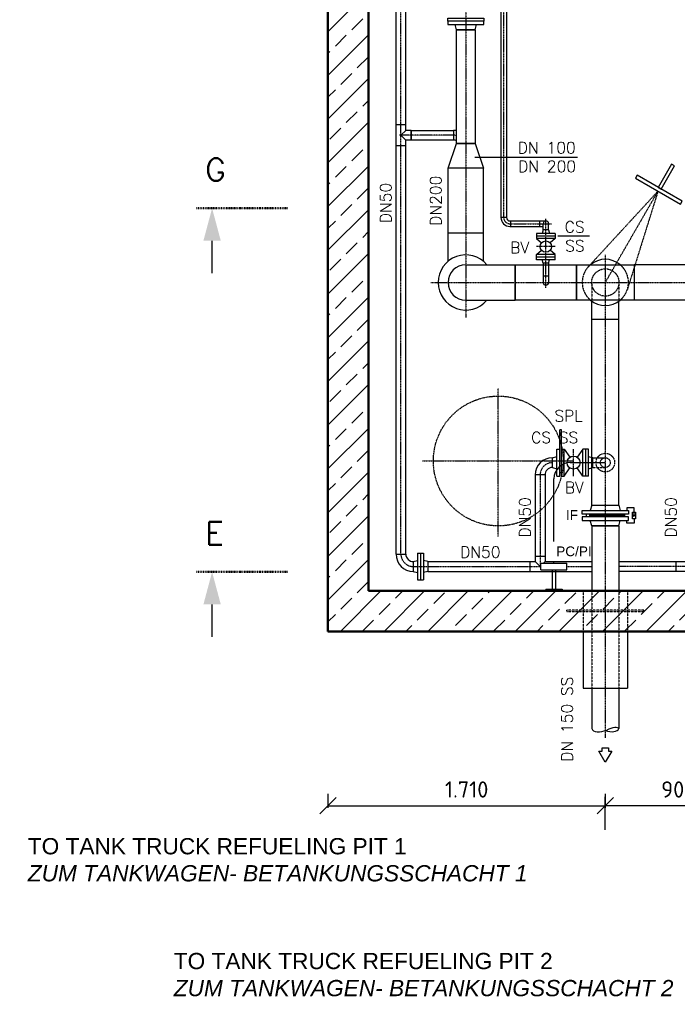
# Model space of a CAD drawing. Header units: millimetres. Extents: x -197187 to 231260338, y -45270 to 70505.
# Tile 45 of 85: x 41743 to 45798, y 1354 to 7421. Entities that reach past the tile are written whole.
import ezdxf
from ezdxf.enums import TextEntityAlignment as Align

# ---------------------------------------------------------------- set-up
doc = ezdxf.new("R2010")
doc.units = ezdxf.units.MM
doc.header["$LTSCALE"] = 0.5
doc.linetypes.add('DASHDOT', pattern=[1, 0.5, -0.25, 0, -0.25])
doc.linetypes.add('HIDDEN', pattern=[0.375, 0.25, -0.125])
for name, color, linetype in [('17', 7, 'Continuous'), ('21', 7, 'Continuous'), ('41', 7, 'Continuous'), ('BEMAßUNG', 7, 'Continuous'), ('Beschriftung', 7, 'Continuous'), ('P-MU025ENTLÜ', 7, 'Continuous'), ('P-MU050ENTL', 7, 'Continuous'), ('P-MU150AUSL', 7, 'Continuous'), ('P-MU200AUSL', 7, 'Continuous'), ('P-MU200EINL', 7, 'Continuous'), ('P-MU250AUSL', 7, 'Continuous'), ('P-MU250AUSL1', 7, 'Continuous'), ('P-MU300AUSL', 7, 'Continuous')]:
    doc.layers.add(name, color=color, linetype=linetype)
doc.styles.add('LBB3.5M1000', font='isocp.shx', dxfattribs={"height": 3.5})
doc.styles.add('ROMANS', font='ROMANS', dxfattribs={"height": 0.2})
doc.styles.get("Standard").update_dxf_attribs({"font": 'isocpeur.ttf'})
doc.dimstyles.new('DIN', dxfattribs={"dimtxt": 2.5, "dimasz": 2.5, "dimexe": 1.25, "dimexo": 0.625, "dimtad": 1, "dimtih": 1, "dimdec": 4, "dimdsep": 46, "dimlunit": 6, "dimtxsty": 'Standard', "dimcen": 2.5, "dimadec": 0, "dimazin": 0, "dimtfac": 1, "dimtdec": 4, "dimtmove": 0, "dimatfit": 3, "dimfxl": 0, "dimtvp": 1, "dimtolj": 1, "dimtzin": 0, "dimarcsym": 0})

# ---------------------------------------------------------------- blocks, each defined once
blk = doc.blocks.new('SPFEIL')
at = {"layer": '17', "color": 7, "linetype": 'Continuous'}
blk.add_line((-20, 0), (-10, 0), dxfattribs=at)
blk.add_solid([(-10, -2.6795), (0, 0), (-10, 2.6795)], dxfattribs=at)
blk = doc.blocks.new('_Oblique')
at = {"color": 0, "linetype": 'ByBlock', "lineweight": -2}
blk.add_line((-0.5, -0.5), (0.5, 0.5), dxfattribs=at)
blk = doc.blocks.new('*D38')
at = {"layer": 'BEMAßUNG', "color": 0, "lineweight": -2, "transparency": 16777216}
for p, q in [((43644, 2652), (43644, 2565.7)), ((45354, 2652), (45354, 2565.7)), ((43644, 2578.2), (45354, 2578.2))]:
    blk.add_line(p, q, dxfattribs=at)
at = {"layer": 'DEFPOINTS', "color": 0, "transparency": 16777216}
for p in [(43644, 3652), (45354, 3652), (45354, 2578.2)]:
    blk.add_point(p, dxfattribs=at)
at = {"layer": 'BEMAßUNG', "color": 0, "lineweight": -2, "transparency": 16777216, "xscale": 100, "yscale": 100, "zscale": 100, "rotation": 180}
blk.add_blockref('_Oblique', (43644, 2578.2), dxfattribs=at)
at = {"layer": 'BEMAßUNG', "color": 0, "lineweight": -2, "transparency": 16777216, "xscale": 100, "yscale": 100, "zscale": 100}
blk.add_blockref('_Oblique', (45354, 2578.2), dxfattribs=at)
at = {"layer": 'BEMAßUNG', "color": 0, "transparency": 16777216, "insert": (44499, 2678.2), "char_height": 100, "attachment_point": 5}
blk.add_mtext('\\A1;1.710', dxfattribs=at)
blk = doc.blocks.new('*D47')
at = {"layer": 'BEMAßUNG', "color": 0, "lineweight": -2, "transparency": 16777216}
for p, q in [((45354, 2652), (45354, 2565.7)), ((46254, 2652), (46254, 2565.7)), ((46254, 2578.2), (45354, 2578.2))]:
    blk.add_line(p, q, dxfattribs=at)
at = {"layer": 'DEFPOINTS', "color": 0, "transparency": 16777216}
for p in [(45354, 3652), (46254, 3652), (45354, 2578.2)]:
    blk.add_point(p, dxfattribs=at)
at = {"layer": 'BEMAßUNG', "color": 0, "lineweight": -2, "transparency": 16777216, "xscale": 100, "yscale": 100, "zscale": 100, "rotation": 180}
blk.add_blockref('_Oblique', (45354, 2578.2), dxfattribs=at)
at = {"layer": 'BEMAßUNG', "color": 0, "lineweight": -2, "transparency": 16777216, "xscale": 100, "yscale": 100, "zscale": 100}
blk.add_blockref('_Oblique', (46254, 2578.2), dxfattribs=at)
at = {"layer": 'BEMAßUNG', "color": 0, "transparency": 16777216, "insert": (45804, 2678.2), "char_height": 100, "attachment_point": 5}
blk.add_mtext('\\A1;900', dxfattribs=at)

msp = doc.modelspace()

# ---------------------------------------------------------------- hatches: boundary and pattern name
at = {"lineweight": 5}
h = msp.add_hatch(dxfattribs=at)
h.set_pattern_fill('NET3', color=256)
h.set_pattern_definition([(0, (90472.947, 7576.4478), (0, 3.175), []), (60, (90472.947, 7576.4478), (-2.74963066, 1.5875), []), (120, (90472.947, 7576.4478), (-2.74963066, -1.5875), [])])
h.paths.add_polyline_path([(45236.538, 4375.018), (45236.538, 4357.018), (45471.538, 4357.018), (45471.538, 4375.018)])
h = msp.add_hatch(color=256)
h.dxf.hatch_style = 1
h.paths.add_polyline_path([(45531.542, 4359.771), (45526.132, 4369.142), (45536.953, 4369.142)])

# ---------------------------------------------------------------- linework, layer by layer
for p, q in [((45438.188, 4430.018), (45446.538, 4397.018)), ((45471.538, 4375.018), (45471.538, 4357.018)), ((45438.188, 4302.018), (45446.538, 4335.018))]:
    msp.add_line(p, q)
at = {"color": 0}
for points in [[(44436.888, 7359.018), (44551.188, 7359.018), (44551.188, 6659.018), (44436.888, 6659.018)], [(44384.488, 6507.018), (44436.888, 6659.018), (44551.188, 6659.018), (44603.588, 6507.018)]]:
    msp.add_lwpolyline(points, close=True, dxfattribs=at)
for points in [[(45780.198, 6520.15), (45762.878, 6530.15), (45680.378, 6387.256), (45697.698, 6377.256)], [(45827.602, 6302.256), (45550.474, 6462.256), (45540.474, 6444.935), (45817.602, 6284.935)], [(45522.551, 4386.266), (45540.533, 4386.266), (45540.533, 4345.771), (45522.551, 4345.771)], [(45531.542, 4359.771), (45526.132, 4369.142), (45536.953, 4369.142)]]:
    msp.add_lwpolyline(points, close=True)
for points in [[(45531.542, 4366.018), (45531.542, 4412.691), (45486.996, 4412.691), (45486.996, 4397.018)], [(45531.542, 4345.771), (45531.542, 4319.346), (45486.996, 4319.346), (45486.996, 4335.018)]]:
    msp.add_lwpolyline(points)
at = {"layer": '17', "linetype": 'DASHDOT', "lineweight": 50, "ltscale": 20}
for p, q in [((43394.162, 6259.018), (42833.803, 6259.018)), ((43394.162, 4018.117), (42833.803, 4018.117))]:
    msp.add_line(p, q, dxfattribs=at)
at = {"layer": '21', "linetype": 'DASHDOT', "ltscale": 10}
msp.add_line((44226.351, 4702.018), (45160.88, 4702.018), dxfattribs=at)
at = {"layer": '21', "linetype": 'Continuous', "lineweight": 50, "ltscale": 10}
for p, q in [((43894.038, 3902.018), (49699.038, 3902.018)), ((43644.038, 3652.018), (49699.038, 3652.018))]:
    msp.add_line(p, q, dxfattribs=at)
at = {"layer": '21', "linetype": 'DASHDOT', "ltscale": 10}
msp.add_circle((44694.038, 4702.018), 400, dxfattribs=at)
at = {"layer": '41', "linetype": 'Continuous', "lineweight": 50, "ltscale": 10}
for p, q in [((43644.038, 3652.018), (43644.038, 14402.018)), ((43894.038, 3902.018), (43894.038, 14152.018))]:
    msp.add_line(p, q, dxfattribs=at)
at = {"layer": '41', "linetype": 'Continuous', "ltscale": 10}
for p, q in [((44124.188, 6773.018), (44063.888, 6773.018)), ((45137.338, 4692.018), (45354.038, 4692.018)), ((45037.338, 4072.018), (45037.338, 4592.018)), ((44957.338, 4072.018), (45117.338, 4072.018)), ((44957.338, 4032.018), (44957.338, 4072.018)), ((45117.338, 4032.018), (45117.338, 4072.018)), ((44957.338, 4032.018), (45117.338, 4032.018)), ((45027.338, 4032.018), (45027.338, 3912.018)), ((45047.338, 4032.018), (45047.338, 3912.018)), ((44987.338, 3912.018), (45087.338, 3912.018)), ((44987.338, 3912.018), (44987.338, 3902.018)), ((45087.338, 3912.018), (45087.338, 3902.018))]:
    msp.add_line(p, q, dxfattribs=at)
at = {"layer": '41', "linetype": 'DASHDOT', "ltscale": 10}
msp.add_line((44694.038, 4236.966), (44694.038, 5150.473), dxfattribs=at)
at = {"layer": '41', "linetype": 'HIDDEN', "ltscale": 10}
msp.add_line((45268.094, 4724.833), (45269.888, 4724.352), dxfattribs=at)
at = {"layer": '41', "linetype": 'Continuous', "ltscale": 10}
msp.add_arc((45137.338, 4592.018), 100, 90, 180, dxfattribs=at)
at = {"layer": 'Beschriftung'}
for p, q in [((45354.038, 2234.621), (45354.038, 2632.954)), ((41774.044, 2234.621), (45354.038, 2234.621)), ((42674.044, 1527.233), (46254.038, 1527.233))]:
    msp.add_line(p, q, dxfattribs=at)
at = {"layer": 'P-MU025ENTLÜ', "linetype": 'Continuous', "ltscale": 10}
for p, q in [((44710.688, 11018.468), (44710.688, 6202.018)), ((44744.388, 11018.468), (44744.388, 6202.018)), ((44744.388, 6202.018), (44710.688, 6202.018)), ((44765.538, 6180.868), (44987.538, 6180.868)), ((44765.538, 6147.168), (44970.688, 6147.168)), ((44770.101, 6180.868), (44770.101, 6147.168)), ((44949.538, 6147.168), (44949.538, 6180.868)), ((44970.688, 6126.018), (44970.688, 6164.018)), ((45004.388, 6126.018), (45004.388, 6164.018)), ((45045.038, 6104.018), (44930.038, 6104.018)), ((44930.038, 6104.018), (44930.038, 6072.018)), ((45045.038, 6088.018), (44930.038, 6088.018)), ((45045.038, 6072.018), (44930.038, 6072.018)), ((44930.038, 6072.018), (44960.899, 6045.72)), ((44970.688, 6126.018), (44964.793, 6104.018)), ((45004.388, 6126.018), (44970.688, 6126.018)), ((45004.388, 6126.018), (45010.283, 6104.018)), ((45045.038, 6072.018), (45014.177, 6045.72)), ((45045.038, 6104.018), (45045.038, 6072.018)), ((44930.038, 5974.018), (44960.899, 6000.317)), ((44930.038, 5942.018), (44930.038, 5974.018)), ((45045.038, 5974.018), (44930.038, 5974.018)), ((45045.038, 5958.018), (44930.038, 5958.018)), ((45045.038, 5974.018), (45014.177, 6000.317)), ((45045.038, 5942.018), (45045.038, 5974.018)), ((45045.038, 5942.018), (44930.038, 5942.018)), ((44970.688, 5920.018), (44964.793, 5942.018)), ((45004.388, 5920.018), (44970.688, 5920.018)), ((44970.688, 5920.018), (44970.688, 5802.018)), ((45004.388, 5920.018), (45010.283, 5942.018)), ((45004.388, 5920.018), (45004.388, 5802.018)), ((45004.388, 5840.018), (44970.688, 5840.018))]:
    msp.add_line(p, q, dxfattribs=at)
at = {"layer": 'P-MU025ENTLÜ', "linetype": 'DASHDOT', "ltscale": 10}
for p, q in [((44727.538, 6202.018), (44727.538, 11018.468)), ((44987.538, 5768.497), (44987.538, 6193.197)), ((44765.538, 6164.018), (45021.928, 6164.018)), ((45045.038, 6023.018), (44930.038, 6023.018))]:
    msp.add_line(p, q, dxfattribs=at)
at = {"layer": 'P-MU025ENTLÜ', "linetype": 'Continuous', "ltscale": 10}
msp.add_circle((44987.538, 6023.018), 35, dxfattribs=at)
for centre, radius, start, end in [((44765.538, 6202.018), 54.85, 180, 270), ((44765.538, 6202.018), 21.15, 180, 270), ((44987.538, 6164.018), 16.85, 0, 180), ((44987.538, 5802.018), 16.85, 180, 0)]:
    msp.add_arc(centre, radius, start, end, dxfattribs=at)
at = {"layer": 'P-MU025ENTLÜ', "linetype": 'DASHDOT', "ltscale": 10}
msp.add_arc((44765.538, 6202.018), 38, 180, 270, dxfattribs=at)
at = {"layer": 'P-MU050ENTL', "linetype": 'DASHDOT', "ltscale": 10}
for p, q in [((44094.038, 4128.018), (44094.038, 9199.538)), ((44418.038, 6709.018), (44085.842, 6709.018)), ((45158.038, 4609.518), (45158.038, 4774.518)), ((44952.038, 4616.018), (44952.038, 4052.018)), ((44170.038, 4052.018), (44957.338, 4052.018)), ((45117.338, 4052.018), (45269.888, 4052.018)), ((49028.038, 4052.018), (45438.188, 4052.018))]:
    msp.add_line(p, q, dxfattribs=at)
at = {"layer": 'P-MU050ENTL', "linetype": 'Continuous', "ltscale": 10}
for p, q in [((44063.888, 6773.018), (44063.888, 9109.538)), ((44124.188, 6739.168), (44124.188, 9109.538)), ((44436.888, 7359.018), (44428.538, 7391.018)), ((44551.188, 7359.018), (44436.888, 7359.018)), ((44551.188, 7359.018), (44559.538, 7391.018)), ((44063.888, 6645.018), (44063.888, 6773.018)), ((44158.038, 6739.168), (44158.038, 6678.868)), ((44418.038, 6739.168), (44418.038, 6678.868)), ((44124.188, 4128.018), (44124.188, 6678.868)), ((44063.888, 4128.018), (44063.888, 6645.018)), ((44063.888, 6645.018), (44124.188, 6645.018)), ((45083.038, 4895.018), (45073.038, 4895.018)), ((45073.038, 4774.518), (45073.038, 4895.018)), ((45083.038, 4774.518), (45083.038, 4895.018)), ((45055.038, 4609.518), (45055.038, 4774.518)), ((45055.038, 4774.518), (45073.038, 4774.518)), ((45073.038, 4609.518), (45073.038, 4774.518)), ((45083.038, 4609.518), (45083.038, 4774.518)), ((45083.038, 4774.518), (45101.038, 4774.518)), ((45101.038, 4609.518), (45101.038, 4774.518)), ((45101.038, 4774.518), (45135.301, 4724.928)), ((45215.038, 4774.518), (45180.775, 4724.928)), ((45215.038, 4609.518), (45215.038, 4774.518)), ((45251.038, 4774.518), (45215.038, 4774.518)), ((45233.038, 4609.518), (45233.038, 4774.518)), ((45251.038, 4609.518), (45251.038, 4774.518)), ((45028.038, 4722.168), (45055.038, 4729.403)), ((45028.038, 4661.868), (45028.038, 4722.168)), ((45251.038, 4729.403), (45269.888, 4724.352)), ((45278.038, 4722.168), (45269.888, 4724.352)), ((45278.038, 4661.868), (45278.038, 4722.168)), ((45278.038, 4722.168), (45354.038, 4722.168)), ((44921.888, 4616.018), (44921.888, 4082.168)), ((44982.188, 4616.018), (44921.888, 4616.018)), ((44982.188, 4616.018), (44982.188, 4082.168)), ((45028.038, 4661.868), (45055.038, 4654.634)), ((45083.038, 4630.018), (45073.038, 4630.018)), ((45101.038, 4609.518), (45135.301, 4659.109)), ((45215.038, 4609.518), (45180.775, 4659.109)), ((45251.038, 4654.634), (45269.888, 4659.685)), ((45278.038, 4661.868), (45269.888, 4659.685)), ((45055.038, 4609.518), (45073.038, 4609.518)), ((45083.038, 4609.518), (45101.038, 4609.518)), ((45251.038, 4609.518), (45215.038, 4609.518)), ((44063.888, 4128.018), (44124.188, 4128.018)), ((44197.038, 4134.518), (44233.038, 4134.518)), ((44197.038, 4134.518), (44197.038, 3969.518)), ((44215.038, 4134.518), (44215.038, 3969.518)), ((44233.038, 4134.518), (44233.038, 3969.518)), ((44170.038, 4082.168), (44197.038, 4089.403)), ((44170.038, 4082.168), (44170.038, 4021.868)), ((44260.038, 4082.168), (44233.038, 4089.403)), ((44260.038, 4082.168), (44921.888, 4082.168)), ((44260.038, 4082.168), (44260.038, 4021.868)), ((44888.038, 4082.168), (44888.038, 4021.868)), ((44921.888, 4116.018), (44982.188, 4116.018)), ((44921.888, 4082.168), (44952.038, 4052.018)), ((44972.038, 4072.018), (44982.188, 4082.168)), ((44982.188, 4082.168), (45269.888, 4082.168)), ((45438.188, 4082.168), (49028.038, 4082.168)), ((45788.038, 4082.168), (45788.038, 4021.868)), ((44170.038, 4021.868), (44197.038, 4014.634)), ((44260.038, 4021.868), (44233.038, 4014.634)), ((44260.038, 4021.868), (45269.888, 4021.868)), ((44952.038, 4052.018), (44957.338, 4057.318)), ((49028.038, 4021.868), (45438.188, 4021.868)), ((44197.038, 3969.518), (44233.038, 3969.518))]:
    msp.add_line(p, q, dxfattribs=at)
at = {"layer": 'P-MU050ENTL', "linetype": 'HIDDEN', "ltscale": 10}
msp.add_line((45278.038, 4661.868), (45354.038, 4661.868), dxfattribs=at)
at = {"layer": 'P-MU050ENTL', "linetype": 'Continuous', "ltscale": 10}
for points in [[(44384.038, 7431.018), (44604.038, 7431.018), (44604.038, 7411.018), (44384.038, 7411.018)], [(44384.038, 7391.018), (44604.038, 7391.018), (44604.038, 7411.018), (44384.038, 7411.018)], [(44418.038, 6678.868), (44158.038, 6678.868), (44158.038, 6739.168), (44418.038, 6739.168)]]:
    msp.add_lwpolyline(points, close=True, dxfattribs=at)
for points in [[(44158.038, 6739.168), (44124.188, 6739.168), (44094.038, 6709.018)], [(44158.038, 6678.868), (44124.188, 6678.868), (44094.038, 6709.018)]]:
    msp.add_lwpolyline(points, dxfattribs=at)
msp.add_circle((45158.038, 4692.018), 40, dxfattribs=at)
at = {"layer": 'P-MU050ENTL', "linetype": 'HIDDEN', "ltscale": 10}
for radius in [57.5, 30.15]:
    msp.add_circle((45354.038, 4692.018), radius, dxfattribs=at)
at = {"layer": 'P-MU050ENTL', "linetype": 'Continuous', "ltscale": 10}
for centre, radius, start, end in [((44418.038, 6633.018), 106.15, 79.7712309, 90), ((44418.038, 6633.018), 45.85, 65.7245862, 90), ((45028.038, 4616.018), 106.15, 90, 180), ((45028.038, 4616.018), 45.85, 90, 180), ((44170.038, 4128.018), 106.15, 180, 270), ((44170.038, 4128.018), 45.85, 180, 270)]:
    msp.add_arc(centre, radius, start, end, dxfattribs=at)
at = {"layer": 'P-MU050ENTL', "linetype": 'DASHDOT', "ltscale": 10}
for centre, start, end in [((44418.038, 6633.018), 75.6392496, 90), ((45028.038, 4616.018), 90, 180), ((44170.038, 4128.018), 180, 270)]:
    msp.add_arc(centre, 76, start, end, dxfattribs=at)
at = {"layer": 'P-MU150AUSL', "linetype": 'DASHDOT', "ltscale": 10}
for p, q in [((45679.038, 6364.935), (45249.252, 5898.59)), ((45354.038, 5802.018), (45679.038, 6364.935)), ((45679.038, 6364.935), (45490.065, 5759.557))]:
    msp.add_line(p, q, dxfattribs=at)
at = {"layer": 'P-MU150AUSL', "linetype": 'Continuous', "ltscale": 10}
for p, q in [((45269.888, 4430.018), (45269.888, 5687.018)), ((45438.188, 4430.018), (45438.188, 5687.018)), ((45438.188, 5573.018), (45269.888, 5573.018)), ((45438.188, 4302.018), (45269.888, 4302.018)), ((45438.188, 4302.018), (45438.188, 3902.018)), ((45217.538, 3652.018), (45217.538, 3302.018)), ((45490.538, 3652.018), (45490.538, 3302.018)), ((45217.538, 3302.018), (45490.538, 3302.018)), ((45269.888, 3302.018), (45269.888, 3053.036)), ((45438.188, 3302.018), (45438.188, 3053.036))]:
    msp.add_line(p, q, dxfattribs=at)
at = {"layer": 'P-MU150AUSL', "linetype": 'HIDDEN', "ltscale": 10}
for p, q in [((45217.538, 3902.018), (45217.538, 3652.018)), ((45269.888, 3902.018), (45269.888, 3302.018)), ((45438.188, 3902.018), (45438.188, 3302.018)), ((45490.538, 3902.018), (45490.538, 3652.018)), ((45590.538, 3782.018), (45117.538, 3782.018)), ((45117.538, 3772.018), (45117.538, 3782.018)), ((45590.538, 3772.018), (45117.538, 3772.018)), ((45590.538, 3772.018), (45590.538, 3782.018))]:
    msp.add_line(p, q, dxfattribs=at)
at = {"layer": 'P-MU150AUSL', "linetype": 'Continuous', "ltscale": 10}
msp.add_lwpolyline([(45354.038, 2845.865), (45314.038, 2915.146), (45334.038, 2915.146), (45334.038, 2935.146), (45374.038, 2935.146), (45374.038, 2915.146), (45394.038, 2915.146), (45354.038, 2845.865)], close=True, dxfattribs=at)
for centre, major_axis, ratio, start_param, end_param in [((45346.908, 3084.141), (-77.02, -31.104), 0.51427667, 0, 1.57079633), ((45360.396, 3084.141), (77.02, -31.104), 0.51427667, 4.83132871, 6.28318531), ((45372.548, 3023.268), (65.64, 29.769), 0.32393588, 0, 1.57079633)]:
    msp.add_ellipse(centre, major_axis=major_axis, ratio=ratio, start_param=start_param, end_param=end_param, dxfattribs=at)
at = {"layer": 'P-MU200AUSL', "linetype": 'Continuous', "ltscale": 10}
for p, q in [((45183.534, 6571.279), (44549.743, 6571.279)), ((44384.488, 6107.018), (44384.488, 6507.018)), ((44603.588, 6107.018), (44603.588, 6507.018)), ((44384.488, 6107.018), (44603.588, 6107.018)), ((44384.488, 5932.014), (44384.488, 6107.018)), ((44603.588, 5932.014), (44603.588, 6107.018)), ((45257.472, 6088.018), (45060.935, 6088.018))]:
    msp.add_line(p, q, dxfattribs=at)
at = {"layer": 'P-MU200EINL', "linetype": 'Continuous', "ltscale": 10}
for p, q in [((44494.038, 5911.568), (44799.038, 5911.568)), ((44799.038, 5911.568), (44799.038, 5692.468)), ((47588.038, 5911.568), (45532.038, 5911.568)), ((44494.038, 5692.468), (44799.038, 5692.468)), ((47588.038, 5692.468), (45532.038, 5692.468))]:
    msp.add_line(p, q, dxfattribs=at)
at = {"layer": 'P-MU200EINL', "linetype": 'DASHDOT', "ltscale": 10}
msp.add_line((44278.515, 5802.018), (45937.539, 5802.018), dxfattribs=at)
at = {"layer": 'P-MU200EINL', "linetype": 'Continuous', "ltscale": 10}
for points in [[(44799.038, 5911.568), (45176.038, 5911.568), (45176.038, 5692.468), (44799.038, 5692.468)], [(45176.038, 5692.468), (45176.038, 5911.568), (45532.038, 5911.568), (45532.038, 5692.468)]]:
    msp.add_lwpolyline(points, close=True, dxfattribs=at)
for centre, radius, start, end in [((44494.038, 5802.018), 170, 40.1215859, 319.8784141), ((44494.038, 5802.018), 109.55, 90, 270), ((45354.038, 5802.018), 142.5, 50.2437369, 129.7562631), ((45354.038, 5802.018), 142.5, 230.2437369, 309.7562631)]:
    msp.add_arc(centre, radius, start, end, dxfattribs=at)
at = {"layer": 'P-MU250AUSL', "linetype": 'HIDDEN', "ltscale": 10}
for p, q in [((45269.888, 5802.018), (45269.888, 5687.018)), ((45438.188, 5802.018), (45438.188, 5687.018))]:
    msp.add_line(p, q, dxfattribs=at)
msp.add_circle((45354.038, 5802.018), 84.15, dxfattribs=at)
for start, end in [(129.7562631, 230.2437369), (309.7562631, 50.2437369)]:
    msp.add_arc((45354.038, 5802.018), 142.5, start, end, dxfattribs=at)
at = {"layer": 'P-MU250AUSL1', "linetype": 'DASHDOT', "ltscale": 10}
msp.add_line((45354.038, 5971.769), (45354.038, 2994.884), dxfattribs=at)
at = {"layer": 'P-MU300AUSL', "linetype": 'DASHDOT', "ltscale": 10}
msp.add_line((44494.038, 9192.955), (44494.038, 5586.495), dxfattribs=at)

# ---------------------------------------------------------------- block references
at = {"layer": '17', "linetype": 'Continuous', "lineweight": 50, "ltscale": 10, "xscale": 20, "yscale": -20, "rotation": 90}
for p in [(42929.726, 6259.018), (42929.726, 4018.117)]:
    msp.add_blockref('SPFEIL', p, dxfattribs=at)

# ---------------------------------------------------------------- texts
at = {"layer": '17', "linetype": 'Continuous', "lineweight": 50, "ltscale": 10, "style": 'ROMANS'}
for s, p in [('G', (42887.685, 6497.209)), ('E', (42887.685, 4256.308))]:
    msp.add_text(s, height=140, dxfattribs=at).set_placement(p, align=Align.MIDDLE_LEFT)
at = {"layer": 'BEMAßUNG', "linetype": 'Continuous', "ltscale": 10, "style": 'ROMANS'}
msp.add_text('DN200', height=70, rotation=90, dxfattribs=at).set_placement((44343.43, 6459.88), align=Align.RIGHT)
for s, p in [('DN50', (44035.093, 6166.818)), ('DN50', (44893.441, 4229.987)), ('DN50', (45793.441, 4229.987)), ('DN 150 SS', (45152.884, 2848.863))]:
    msp.add_text(s, height=70, rotation=90, dxfattribs=at).set_placement(p)
msp.add_text('DN50', height=70, dxfattribs=at).set_placement((44458.904, 4105.988))
at = {"layer": 'P-MU025ENTLÜ', "linetype": 'Continuous', "ltscale": 10, "style": 'ROMANS'}
msp.add_text('BV', height=70, dxfattribs=at).set_placement((44767.604, 5981.666))
at = {"layer": 'P-MU050ENTL', "linetype": 'Continuous', "ltscale": 10, "style": 'ROMANS'}
for s, p in [('SPL', (45040.307, 4944.668)), ('BV', (45103.926, 4503.466))]:
    msp.add_text(s, height=70, dxfattribs=at).set_placement(p)
at = {"layer": 'P-MU200AUSL', "linetype": 'Continuous', "ltscale": 10, "style": 'ROMANS'}
for s, p in [('DN 100', (45171.576, 6597.272)), ('DN 200', (45173.548, 6482.289))]:
    msp.add_text(s, height=70, dxfattribs=at).set_placement(p, align=Align.RIGHT)
at = {"layer": 'P-MU200AUSL', "insert": (45226.405, 6179.528), "char_height": 70, "width": 118.63777, "attachment_point": 3, "style": 'ROMANS'}
msp.add_mtext('CS SS', dxfattribs=at)
at = {"layer": 'P-MU200EINL', "linetype": 'Continuous', "ltscale": 10, "style": 'ROMANS'}
msp.add_text('CS SS', height=70, dxfattribs=at).set_placement((44896.222, 4811.803))

# ---------------------------------------------------------------- dimensions: what is measured, and where the dimension line sits
at = {"layer": 'BEMAßUNG'}
for p1, picture, middle in [((43644.038, 3652.018), '*D38', (44499.038, 2678.188)), ((46254.038, 3652.018), '*D47', (45804.038, 2678.188))]:
    dim = msp.add_linear_dim(base=(45354.038, 2578.188), p1=p1, p2=(45354.038, 3652.018), dimstyle='DIN', override={"dimscale": 10, "dimtxt": 10, "dimasz": 10, "dimexo": 100, "dimgap": 5, "dimdec": 2, "dimblk1": 'Oblique', "dimblk2": 'Oblique', "dimsah": 1, "dimtdec": 2, "dimtmove": 2}, dxfattribs=at)
    dim.commit()
    dim.dimension.update_dxf_attribs({"geometry": picture, "text_midpoint": middle})

# ---------------------------------------------------------------- next in the draw order: texts
at = {"layer": 'Beschriftung', "attachment_point": 1, "style": 'LBB3.5M1000', "bg_fill": 2}
for s, insert, char_height, width in [('{\\fArial|b0|i0|c0|p34;PC/PI}', (45051.204, 4175.476), 60, 213.35671), ('{\\fArial|b0|i0|c0|p34;TO TANK TRUCK REFUELING PIT 2\\P\\fArial|b0|i1|c0|p34;ZUM TANKWAGEN- BETANKUNGSSCHACHT 2}', (42693.407, 1671.172), 100, 3516.42452)]:
    msp.add_mtext(s, dxfattribs=dict(at, insert=insert, char_height=char_height, width=width))

# ---------------------------------------------------------------- next in the draw order: hatches: boundary and pattern name
h = msp.add_hatch()
h.set_pattern_fill('ANSI33', color=256, scale=30)
h.set_pattern_definition([(45, (49178.89, 8302.02), (-134.704, 134.704), []), (45, (49313.6, 8302.02), (-134.704, 134.704), [95.25, -47.625])])
h.paths.add_polyline_path([(43644.038, 14402.018), (44564.038, 14402.018), (44564.038, 14397.018), (44619.038, 14397.018), (44624.038, 14392.018), (44624.038, 14352.018), (44629.038, 14352.018), (44629.038, 14377.018), (44684.038, 14377.018), (44689.038, 14372.018), (44689.038, 14332.018), (44694.038, 14332.018), (44694.038, 14152.018), (43894.038, 14152.018), (43894.038, 3902.018), (51794.038, 3902.018), (51794.038, 2272.018), (51789.038, 2272.018), (51789.038, 2232.018), (51784.038, 2227.018), (51729.038, 2227.018), (51729.038, 2252.018), (51724.038, 2252.018), (51724.038, 2212.018), (51719.038, 2207.018), (51664.038, 2207.018), (51664.038, 2202.018), (51544.038, 2202.018), (51544.038, 3652.018), (43644.038, 3652.018)])
h.paths.add_polyline_path([(54257.078, 14152.018), (54257.078, 14402.018), (45709.038, 14402.018), (45709.038, 14397.018), (45654.038, 14397.018), (45649.038, 14392.018), (45649.038, 14352.018), (45644.038, 14352.018), (45644.038, 14377.018), (45589.038, 14377.018), (45584.038, 14372.018), (45584.038, 14332.018), (45579.038, 14332.018), (45579.038, 14152.018), (53394.038, 14152.018), (53394.038, 2272.018), (53399.038, 2272.018), (53399.038, 2232.018), (53404.038, 2227.018), (53459.038, 2227.018), (53459.038, 2252.018), (53464.038, 2252.018), (53464.038, 2212.018), (53469.038, 2207.018), (53524.038, 2207.018), (53524.038, 2202.018), (54257.078, 2202.018), (54257.078, 2452.018), (53644.038, 2452.018), (53644.038, 8802.018), (54257.078, 8802.018), (54257.078, 9052.018), (53644.038, 9052.018), (53644.038, 14152.018)])

# ---------------------------------------------------------------- next in the draw order: linework, layer by layer
at = {"layer": 'P-MU150AUSL', "linetype": 'Continuous', "ltscale": 10}
msp.add_line((45269.888, 4302.018), (45269.888, 3902.018), dxfattribs=at)

# ---------------------------------------------------------------- next in the draw order: texts
at = {"layer": 'Beschriftung', "attachment_point": 1, "style": 'LBB3.5M1000', "bg_fill": 2}
for s, insert, char_height, width in [('{\\fArial|b0|i0|c0|p34;\\C256;IF}', (45111.398, 4399.363), 60, 111.95845), ('{\\fArial|b0|i0|c0|p34;TO TANK TRUCK REFUELING PIT 1\\P\\fArial|b0|i1|c0|p34;ZUM TANKWAGEN- BETANKUNGSSCHACHT 1}', (41793.407, 2378.56), 100, 3516.42452)]:
    msp.add_mtext(s, dxfattribs=dict(at, insert=insert, char_height=char_height, width=width))

# ---------------------------------------------------------------- next in the draw order: linework, layer by layer
for p, q in [((45269.888, 4430.018), (45261.538, 4397.018)), ((45269.888, 4430.018), (45438.188, 4430.018)), ((45236.538, 4375.018), (45236.538, 4357.018)), ((45269.888, 4302.018), (45261.538, 4335.018)), ((45269.888, 4302.018), (45438.188, 4302.018))]:
    msp.add_line(p, q)
at = {"linetype": 'Continuous', "ltscale": 10}
msp.add_line((45269.888, 4302.018), (45438.188, 4302.018), dxfattribs=at)
for points in [[(45211.538, 4397.018), (45496.538, 4397.018), (45496.538, 4375.018), (45211.538, 4375.018)], [(45211.538, 4335.018), (45496.538, 4335.018), (45496.538, 4357.018), (45211.538, 4357.018)]]:
    msp.add_lwpolyline(points, close=True)

doc.saveas('drawing.dxf')
